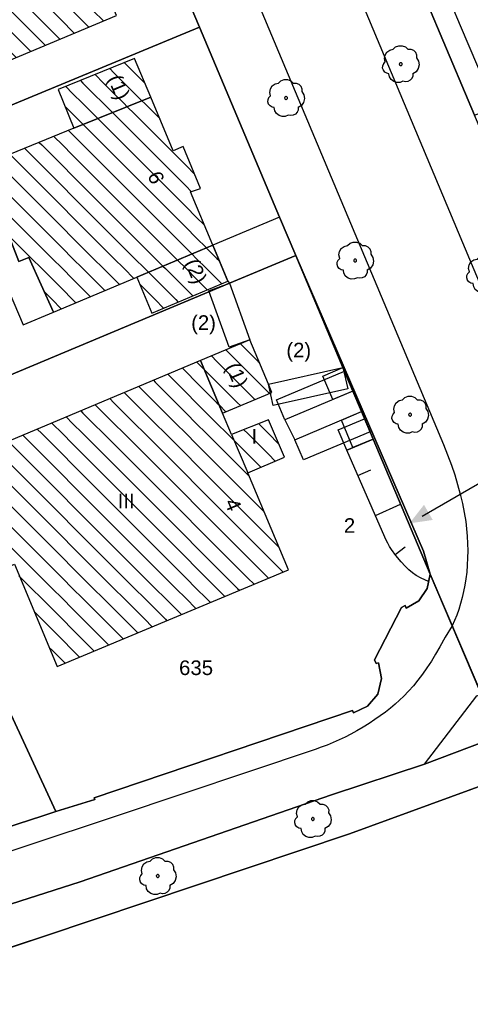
# Model space of a CAD drawing. Extents: x 32394465 to 32399599, y 5706239 to 5708675.
# Tile 22 of 40: x 32395004 to 32395035, y 5706714 to 5706782. Entities that reach past the tile are written whole.
import ezdxf
from ezdxf.enums import TextEntityAlignment as Align

# ---------------------------------------------------------------- set-up
doc = ezdxf.new("R2010")
doc.units = 0
doc.linetypes.add('LT00000', pattern=[0])
for name, color, linetype, lineweight in [('Baumstandorte', 250, 'LT00000', 18), ('BauwerkeSiedlung_Text', 250, 'LT00000', 18), ('BauwerkeSiedlung_Umring', 250, 'LT00000', 18), ('BauwerkeVerkehr_Umring', 250, 'LT00000', 18), ('Flurstueck_Umring', 250, 'LT00000', 18), ('Flurstuecksnummer', 250, 'LT00000', 18), ('Gebaeude_Fuellung', 250, 'LT00000', 18), ('Gebaeude_Umring', 250, 'LT00000', 18), ('GebaeudeBauteil_Umring', 250, 'LT00000', 18), ('GebaeudeHausnummer', 250, 'LT00000', 18), ('GebaeudePseudonummer', 250, 'LT00000', 18), ('Geschosszahl', 250, 'LT00000', 18), ('GrenzeFlur', 250, 'LT00000', 18), ('NutzungSiedlung_Umring', 250, 'LT00000', 18), ('NutzungVerkehr_Begrenzungslinien', 250, 'LT00000', 18), ('NutzungVerkehr_Umring', 250, 'LT00000', 18), ('ReliefBoeschungSchraffen', 250, 'LT00000', 18), ('ReliefBoeschungskante', 250, 'LT00000', 18), ('ReliefBoeschungText', 250, 'LT00000', 18), ('Vegetationsmerkmal_Umring', 250, 'LT00000', 18)]:
    doc.layers.add(name, color=color, linetype=linetype, lineweight=lineweight)
doc.styles.add('TS100', font='arial.ttf', dxfattribs={"height": 0.2})
pattern_1 = [(-45, (0, 0), (0.707106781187, 0.707106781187), [1])]

# ---------------------------------------------------------------- blocks, each defined once
blk = doc.blocks.new('SYMB1123')
at = {"color": 250, "linetype": 'ByBlock', "lineweight": -3, "flags": 128}
for points in [[(-0.424, 0.059), (-0.446, 0.153), (-0.431, 0.248), (-0.381, 0.33), (-0.303, 0.387), (-0.21, 0.409)], [(-0.424, 0.059), (-0.446, 0.153), (-0.431, 0.248), (-0.381, 0.33), (-0.303, 0.387), (-0.21, 0.409)], [(-0.21, 0.409), (-0.141, 0.473), (-0.053, 0.506), (0.04, 0.506), (0.127, 0.473), (0.196, 0.409)], [(-0.21, 0.409), (-0.141, 0.473), (-0.053, 0.506), (0.04, 0.506), (0.127, 0.473), (0.196, 0.409)], [(0.196, 0.409), (0.275, 0.41), (0.348, 0.38), (0.404, 0.325), (0.434, 0.252), (0.433, 0.173)], [(0.196, 0.409), (0.275, 0.41), (0.348, 0.38), (0.404, 0.325), (0.434, 0.252), (0.433, 0.173)], [(-0.323, -0.263), (-0.385, -0.251), (-0.439, -0.218), (-0.478, -0.168), (-0.497, -0.108), (-0.494, -0.044), (-0.468, 0.014), (-0.424, 0.059)], [(-0.323, -0.263), (-0.385, -0.251), (-0.439, -0.218), (-0.478, -0.168), (-0.497, -0.108), (-0.494, -0.044), (-0.468, 0.014), (-0.424, 0.059)], [(0.433, 0.173), (0.488, 0.084), (0.505, -0.019), (0.481, -0.121), (0.42, -0.207), (0.332, -0.263)], [(0.433, 0.173), (0.488, 0.084), (0.505, -0.019), (0.481, -0.121), (0.42, -0.207), (0.332, -0.263)], [(0.061, -0.47), (-0.02, -0.505), (-0.109, -0.508), (-0.193, -0.481), (-0.262, -0.426), (-0.307, -0.35), (-0.323, -0.263)], [(0.061, -0.47), (-0.02, -0.505), (-0.109, -0.508), (-0.193, -0.481), (-0.262, -0.426), (-0.307, -0.35), (-0.323, -0.263)], [(0.332, -0.263), (0.329, -0.331), (0.302, -0.394), (0.256, -0.444), (0.195, -0.476), (0.128, -0.485), (0.061, -0.47)], [(0.332, -0.263), (0.329, -0.331), (0.302, -0.394), (0.256, -0.444), (0.195, -0.476), (0.128, -0.485), (0.061, -0.47)]]:
    blk.add_lwpolyline(points, dxfattribs=at)
at = {"color": 250, "linetype": 'ByBlock', "lineweight": 18, "flags": 128}
for points in [[(-0.424, 0.059), (-0.446, 0.153), (-0.431, 0.248), (-0.381, 0.33), (-0.303, 0.387), (-0.21, 0.409)], [(-0.21, 0.409), (-0.141, 0.473), (-0.053, 0.506), (0.04, 0.506), (0.127, 0.473), (0.196, 0.409)], [(0.196, 0.409), (0.275, 0.41), (0.348, 0.38), (0.404, 0.325), (0.434, 0.252), (0.433, 0.173)], [(-0.323, -0.263), (-0.385, -0.251), (-0.439, -0.218), (-0.478, -0.168), (-0.497, -0.108), (-0.494, -0.044), (-0.468, 0.014), (-0.424, 0.059)], [(0.433, 0.173), (0.488, 0.084), (0.505, -0.019), (0.481, -0.121), (0.42, -0.207), (0.332, -0.263)], [(0.061, -0.47), (-0.02, -0.505), (-0.109, -0.508), (-0.193, -0.481), (-0.262, -0.426), (-0.307, -0.35), (-0.323, -0.263)], [(0.332, -0.263), (0.329, -0.331), (0.302, -0.394), (0.256, -0.444), (0.195, -0.476), (0.128, -0.485), (0.061, -0.47)]]:
    blk.add_lwpolyline(points, dxfattribs=at)
at = {"color": 250, "linetype": 'ByBlock', "lineweight": -3, "flags": 128}
blk.add_lwpolyline([(0.04, 0), (0.038, 0.014), (0.031, 0.026), (0.02, 0.035), (0.007, 0.039), (-0.007, 0.039), (-0.02, 0.035), (-0.031, 0.026), (-0.038, 0.014), (-0.04, 0), (-0.038, -0.014), (-0.031, -0.026), (-0.02, -0.035), (-0.007, -0.039), (0.007, -0.039), (0.02, -0.035), (0.031, -0.026), (0.038, -0.014), (0.04, 0)], close=True, dxfattribs=at)
blk.add_lwpolyline([(0.04, 0), (0.038, 0.014), (0.031, 0.026), (0.02, 0.035), (0.007, 0.039), (-0.007, 0.039), (-0.02, 0.035), (-0.031, 0.026), (-0.038, 0.014), (-0.04, 0), (-0.038, -0.014), (-0.031, -0.026), (-0.02, -0.035), (-0.007, -0.039), (0.007, -0.039), (0.02, -0.035), (0.031, -0.026), (0.038, -0.014), (0.04, 0)], close=True, dxfattribs=at)
at = {"color": 250, "linetype": 'ByBlock', "lineweight": 18, "flags": 128}
blk.add_lwpolyline([(0.04, 0), (0.038, 0.014), (0.031, 0.026), (0.02, 0.035), (0.007, 0.039), (-0.007, 0.039), (-0.02, 0.035), (-0.031, 0.026), (-0.038, 0.014), (-0.04, 0), (-0.038, -0.014), (-0.031, -0.026), (-0.02, -0.035), (-0.007, -0.039), (0.007, -0.039), (0.02, -0.035), (0.031, -0.026), (0.038, -0.014), (0.04, 0)], close=True, dxfattribs=at)

msp = doc.modelspace()

# ---------------------------------------------------------------- hatches: boundary and pattern name
at = {"linetype": 'Continuous', "lineweight": 25}
msp.add_hatch(color=255, dxfattribs=at).paths.add_polyline_path([(32395030.638, 5706747.21), (32395032.2367, 5706747.4427), (32395031.6352, 5706748.481)])
at = {"layer": 'Gebaeude_Fuellung', "linetype": 'Continuous', "lineweight": 25}
h = msp.add_hatch(dxfattribs=at)
h.set_pattern_fill('LT_0', color=255, angle=-45, style=0, pattern_type=2)
h.set_pattern_definition(pattern_1)
h.paths.add_polyline_path([(32394998.624, 5706777.044), (32394996.273, 5706782.657), (32394994.695, 5706782.001), (32394993.05, 5706785.992), (32394992.814, 5706786.574), (32394993.694, 5706786.938), (32395002.594, 5706790.631), (32395006.286, 5706792.165), (32395010.532, 5706782.035)])
h = msp.add_hatch(dxfattribs=at)
h.set_pattern_fill('LT_0', color=255, angle=-45, style=0, pattern_type=2)
h.set_pattern_definition(pattern_1)
h.paths.add_polyline_path([(32395007.614, 5706774.298), (32395006.533, 5706776.962), (32395011.782, 5706779.088), (32395012.894, 5706776.432)])
h = msp.add_hatch(dxfattribs=at)
h.set_pattern_fill('LT_0', color=255, angle=-45, style=0, pattern_type=2)
h.set_pattern_definition(pattern_1)
h.paths.add_polyline_path([(32395011.924, 5706764.095), (32395006.22, 5706761.698), (32395004.522, 5706765.447), (32395003.837, 5706765.157), (32395002.025, 5706769.787), (32395001.267, 5706771.729), (32395007.614, 5706774.298), (32395012.894, 5706776.432), (32395014.429, 5706772.763), (32395015.108, 5706773.047), (32395016.306, 5706770.175), (32395015.607, 5706769.948), (32395017.141, 5706766.292)])
h = msp.add_hatch(dxfattribs=at)
h.set_pattern_fill('LT_0', color=255, angle=-45, style=0, pattern_type=2)
h.set_pattern_definition(pattern_1)
h.paths.add_polyline_path([(32395012.957, 5706761.632), (32395011.924, 5706764.095), (32395017.141, 5706766.292), (32395018.179, 5706763.808)])
h = msp.add_hatch(dxfattribs=at)
h.set_pattern_fill('LT_0', color=255, angle=-45, style=0, pattern_type=2)
h.set_pattern_definition(pattern_1)
h.paths.add_polyline_path([(32395017.819, 5706754.757), (32395016.297, 5706758.376), (32395019.682, 5706759.798), (32395020.959, 5706756.751), (32395021.193, 5706756.19)])
h = msp.add_hatch(dxfattribs=at)
h.set_pattern_fill('LT_0', color=255, angle=-45, style=0, pattern_type=2)
h.set_pattern_definition(pattern_1)
h.paths.add_polyline_path([(32395006.469, 5706737.386), (32395003.533, 5706744.406), (32395002.933, 5706744.153), (32394999.823, 5706751.449), (32395016.297, 5706758.376), (32395017.819, 5706754.757), (32395018.438, 5706753.293), (32395020.958, 5706754.299), (32395022.053, 5706751.742), (32395019.546, 5706750.674), (32395022.342, 5706744.026)])

# ---------------------------------------------------------------- linework, layer by layer
at = {"layer": 'BauwerkeSiedlung_Umring', "color": 255, "lineweight": 25, "flags": 128}
for points in [[(32395040.49, 5706762.512), (32395035.108, 5706775.194), (32395032.742, 5706780.773), (32395032.122, 5706782.232), (32395030.644, 5706785.734), (32395032.026, 5706786.3172), (32395033.5032, 5706782.817), (32395034.1227, 5706781.3591), (32395036.4889, 5706775.7798), (32395041.8708, 5706763.098), (32395040.49, 5706762.512)], [(32395002.025, 5706769.787), (32395000.586, 5706769.109), (32395004.124, 5706760.816), (32395006.22, 5706761.698), (32395004.522, 5706765.447), (32395003.837, 5706765.157), (32395002.025, 5706769.787)], [(32395022.833, 5706765.571), (32395021.718, 5706768.213), (32395017.141, 5706766.292), (32395018.179, 5706763.808), (32395018.283, 5706763.67), (32395022.833, 5706765.571)], [(32395018.283, 5706763.67), (32395019.682, 5706759.798), (32395018.2713, 5706759.2883), (32395016.8723, 5706763.1603), (32395018.283, 5706763.67)], [(32395020.959, 5706756.751), (32395026.074, 5706757.892), (32395026.4006, 5706756.428), (32395021.2856, 5706755.287), (32395020.959, 5706756.751)], [(32395026.756, 5706756.276), (32395022.096, 5706754.302), (32395021.5109, 5706755.6832), (32395026.1709, 5706757.6572), (32395026.756, 5706756.276)], [(32395026.074, 5706757.892), (32395026.756, 5706756.276), (32395025.374, 5706755.6928), (32395024.692, 5706757.3088), (32395026.074, 5706757.892)], [(32395027.348, 5706754.873), (32395026.756, 5706756.276), (32395022.096, 5706754.302), (32395022.781, 5706752.941), (32395027.348, 5706754.873)], [(32395022.781, 5706752.941), (32395027.348, 5706754.873), (32395027.9324, 5706753.4915), (32395023.3654, 5706751.5595), (32395022.781, 5706752.941)], [(32395027.348, 5706754.873), (32395028.141, 5706752.994), (32395026.759, 5706752.4108), (32395025.966, 5706754.2898), (32395027.348, 5706754.873)], [(32395028.141, 5706752.994), (32395026.338, 5706752.232), (32395025.7541, 5706753.6137), (32395027.5571, 5706754.3757), (32395028.141, 5706752.994)]]:
    msp.add_lwpolyline(points, close=True, dxfattribs=at)
at = {"layer": 'BauwerkeVerkehr_Umring', "color": 255, "lineweight": 25, "flags": 128}
for points in [[(32395051.337, 5706741.361), (32395049.83, 5706745.731), (32395048.883, 5706745.582), (32395047.462, 5706745.539), (32395045.529, 5706745.843), (32395044.658, 5706746.223), (32395044.287, 5706746.406), (32395043.922, 5706746.627), (32395043.566, 5706746.887), (32395043.221, 5706747.181), (32395042.865, 5706747.536), (32395042.525, 5706747.929), (32395042.199, 5706748.362), (32395041.883, 5706748.841), (32395041.581, 5706749.36), (32395041.282, 5706749.936), (32395040.98, 5706750.58), (32395040.644, 5706751.354), (32394952.795, 5706960.53), (32394952.396, 5706961.502), (32394952.26, 5706961.866), (32394952.146, 5706962.201), (32394952.046, 5706962.53), (32394951.966, 5706962.843), (32394951.903, 5706963.146), (32394951.858, 5706963.44), (32394951.83, 5706963.721), (32394951.815, 5706964.01), (32394951.815, 5706964.306), (32394951.828, 5706964.609), (32394951.856, 5706964.918), (32394951.896, 5706965.232), (32394951.952, 5706965.553), (32394952.02, 5706965.879), (32394952.175, 5706966.468), (32394952.306, 5706966.883), (32394952.451, 5706967.284), (32394952.609, 5706967.668), (32394952.781, 5706968.036), (32394952.964, 5706968.388), (32394953.16, 5706968.721), (32394953.368, 5706969.038), (32394953.587, 5706969.335), (32394953.763, 5706969.551), (32394953.955, 5706969.767), (32394954.164, 5706969.988), (32394954.393, 5706970.215), (32394954.902, 5706970.68), (32394955.702, 5706971.365), (32394976.208, 5706988.844)], [(32394845.142, 5706766.272), (32394845.648, 5706766.683), (32394846.032, 5706766.97), (32394846.283, 5706767.139), (32394846.535, 5706767.293), (32394846.788, 5706767.432), (32394847.039, 5706767.555), (32394992.886, 5706834.739), (32394993.107, 5706834.834), (32394993.335, 5706834.918), (32394993.567, 5706834.992), (32394993.804, 5706835.054), (32394994.046, 5706835.106), (32394994.289, 5706835.146), (32394994.536, 5706835.174), (32394994.782, 5706835.191), (32394995.029, 5706835.196), (32394995.277, 5706835.189), (32394995.522, 5706835.171), (32394995.767, 5706835.141), (32394996.008, 5706835.1), (32394996.246, 5706835.047), (32394996.48, 5706834.983), (32394996.71, 5706834.908), (32394996.93, 5706834.824), (32394997.147, 5706834.729), (32394997.359, 5706834.624), (32394997.565, 5706834.509), (32394997.765, 5706834.385), (32394997.959, 5706834.251), (32394998.144, 5706834.109), (32394998.32, 5706833.96), (32394998.486, 5706833.803), (32394998.643, 5706833.64), (32394998.789, 5706833.471), (32394998.923, 5706833.297), (32394999.047, 5706833.117), (32394999.158, 5706832.934), (32394999.258, 5706832.747), (32394999.344, 5706832.556), (32395032.963, 5706752.608), (32395033.25, 5706751.898), (32395033.51, 5706751.207), (32395033.739, 5706750.531), (32395033.943, 5706749.87), (32395034.12, 5706749.219), (32395034.27, 5706748.58), (32395034.394, 5706747.95), (32395034.493, 5706747.33), (32395034.554, 5706746.826), (32395034.599, 5706746.323), (32395034.626, 5706745.825), (32395034.636, 5706745.329), (32395034.629, 5706744.839), (32395034.604, 5706744.354), (32395034.562, 5706743.874), (32395034.504, 5706743.4), (32395034.434, 5706742.968), (32395034.351, 5706742.543), (32395034.253, 5706742.125), (32395034.141, 5706741.715), (32395034.014, 5706741.315), (32395033.875, 5706740.925), (32395033.723, 5706740.544), (32395033.557, 5706740.173), (32395033.087, 5706739.408), (32395032.729, 5706738.748), (32395032.434, 5706738.236), (32395032.137, 5706737.754), (32395031.836, 5706737.299), (32395031.531, 5706736.868), (32395031.221, 5706736.459), (32395030.904, 5706736.073), (32395030.581, 5706735.708), (32395030.249, 5706735.366), (32395029.959, 5706735.087), (32395029.652, 5706734.812), (32395029.328, 5706734.542), (32395028.988, 5706734.275), (32395028.632, 5706734.012), (32395028.258, 5706733.752), (32395027.866, 5706733.495), (32395027.455, 5706733.239), (32395027.035, 5706732.993), (32395026.623, 5706732.764), (32395026.216, 5706732.553), (32395025.809, 5706732.358), (32395025.402, 5706732.176), (32395024.992, 5706732.008), (32395024.577, 5706731.853), (32395024.157, 5706731.709), (32395010.516, 5706727.133), (32394997.887, 5706722.942), (32394988.862, 5706719.99), (32394987.085, 5706719.409), (32394972.112, 5706714.424), (32394973.01, 5706711.254)], [(32395031.66, 5706730.697), (32395035.25, 5706735.373), (32395035.534, 5706735.473)]]:
    msp.add_lwpolyline(points, dxfattribs=at)
at = {"layer": 'Flurstueck_Umring', "color": 8, "lineweight": 25, "flags": 128}
for points in [[(32394933.338, 5706944.713), (32394933.872, 5706945.091), (32394934.45, 5706945.397), (32394935.064, 5706945.624), (32394935.702, 5706945.769), (32394936.353, 5706945.829), (32394937.007, 5706945.804), (32394937.652, 5706945.693), (32394938.278, 5706945.501), (32394938.872, 5706945.227), (32394939.425, 5706944.878), (32394939.929, 5706944.46), (32394940.372, 5706943.979), (32394945.101, 5706938.144), (32394949.688, 5706931.64), (32394954.037, 5706924.865), (32394955.038, 5706923.098), (32394956.324, 5706920.828), (32394958.015, 5706917.844), (32394958.308, 5706917.26), (32394961.556, 5706910.778), (32394964.558, 5706903.708), (32394965.694, 5706901.032), (32394970.361, 5706890.039), (32394971.501, 5706887.354), (32394971.75, 5706886.766), (32394973.536, 5706882.518), (32394977.054, 5706874.153), (32394982.965, 5706860.1), (32394988.242, 5706847.535), (32394995.185, 5706831.078), (32395002.989, 5706812.587), (32395009.598, 5706796.924), (32395016.225, 5706781.224), (32395021.718, 5706768.213), (32395022.833, 5706765.571), (32395026.15, 5706757.905), (32395031.605, 5706745.299), (32395032.055, 5706743.721), (32395036.455, 5706733.407), (32395050.289, 5706739.425), (32395050.254, 5706739.508), (32395046.971, 5706747.243), (32395041.843, 5706759.325), (32395040.49, 5706762.512), (32395035.108, 5706775.194), (32395032.742, 5706780.773), (32395032.122, 5706782.232), (32395030.644, 5706785.734), (32395029.023, 5706789.577), (32395027.397, 5706793.431), (32395024.19, 5706801.032), (32395022.608, 5706804.782), (32395020.336, 5706810.168), (32395019.026, 5706813.273), (32395017.321, 5706817.314), (32395015.634, 5706821.313), (32395011.283, 5706831.624), (32395009.508, 5706835.832), (32395007.076, 5706841.596), (32395006.651, 5706842.603), (32395005.088, 5706846.308), (32394998.523, 5706861.869), (32394988.809, 5706884.935), (32394985.253, 5706893.376), (32394983.613, 5706897.271), (32394981.037, 5706903.387), (32394979.205, 5706907.738), (32394975.904, 5706915.575), (32394967.351, 5706935.887), (32394964.462, 5706942.746), (32394957.091, 5706960.248), (32394956.885, 5706960.839), (32394956.754, 5706961.45), (32394956.701, 5706962.073), (32394956.726, 5706962.698), (32394956.828, 5706963.315), (32394957.007, 5706963.914), (32394957.259, 5706964.486), (32394957.581, 5706965.023), (32394957.967, 5706965.514), (32394958.412, 5706965.954), (32394933.338, 5706944.713)], [(32395029.023, 5706789.577), (32395030.644, 5706785.734), (32395032.122, 5706782.232), (32395032.742, 5706780.773), (32395035.108, 5706775.194), (32395050.276, 5706780.933), (32395068.955, 5706788.001), (32395087.633, 5706795.07), (32395087.112, 5706796.172), (32395083.608, 5706803.575), (32395080.155, 5706810.872), (32395044.457, 5706796.005), (32395039.399, 5706793.898), (32395029.023, 5706789.577)], [(32394986.955, 5706769.116), (32395016.225, 5706781.224), (32395009.598, 5706796.924), (32395001.366, 5706793.526), (32394992.488, 5706789.861), (32394991.608, 5706789.498), (32394988.594, 5706788.254), (32394979.784, 5706784.618), (32394986.955, 5706769.116)], [(32394986.955, 5706769.116), (32394987.387, 5706768.183), (32394983.746, 5706766.471), (32394983.94, 5706766.061), (32394990.558, 5706752.083), (32394994.257, 5706753.629), (32395018.283, 5706763.67), (32395022.833, 5706765.571), (32395021.718, 5706768.213), (32395016.225, 5706781.224), (32394986.955, 5706769.116)], [(32394970.307, 5706760.156), (32394977.683, 5706744.199), (32394980.422, 5706738.273), (32394988.153, 5706721.547), (32394988.747, 5706721.739), (32395005.411, 5706727.137), (32395006.366, 5706727.446), (32394994.257, 5706753.629), (32394990.558, 5706752.083), (32394983.94, 5706766.061), (32394983.746, 5706766.471), (32394972.153, 5706761.023), (32394970.307, 5706760.156)], [(32394994.257, 5706753.629), (32395006.366, 5706727.446), (32395009.043, 5706728.267), (32395009, 5706728.389), (32395026.735, 5706734.383), (32395026.795, 5706734.213), (32395027.759, 5706734.683), (32395028.46, 5706735.496), (32395028.723, 5706736.581), (32395028.502, 5706737.653), (32395028.344, 5706737.591), (32395028.233, 5706737.86), (32395030.079, 5706741.443), (32395030.348, 5706741.573), (32395030.411, 5706741.404), (32395031.268, 5706741.907), (32395031.851, 5706742.751), (32395032.055, 5706743.721), (32395028.141, 5706752.994), (32395027.348, 5706754.873), (32395026.756, 5706756.276), (32395026.074, 5706757.892), (32395022.833, 5706765.571), (32395018.283, 5706763.67), (32394994.257, 5706753.629)], [(32395032.055, 5706743.721), (32395031.605, 5706745.299), (32395026.15, 5706757.905), (32395022.833, 5706765.571), (32395026.074, 5706757.892), (32395026.756, 5706756.276), (32395027.348, 5706754.873), (32395028.141, 5706752.994), (32395032.055, 5706743.721)]]:
    msp.add_lwpolyline(points, close=True, dxfattribs=at)
at = {"layer": 'Flurstuecksnummer', "color": 8, "lineweight": 25}
msp.add_line((32395031.5033, 5706747.7112), (32395036.164, 5706750.411), dxfattribs=at)
at = {"layer": 'Gebaeude_Umring', "color": 255, "lineweight": 25, "flags": 128}
for points in [[(32394992.814, 5706786.574), (32394993.05, 5706785.992), (32394994.695, 5706782.001), (32394996.273, 5706782.657), (32394998.624, 5706777.044), (32395010.532, 5706782.035), (32395006.286, 5706792.165), (32395002.594, 5706790.631), (32394993.694, 5706786.938), (32394992.814, 5706786.574)], [(32395007.614, 5706774.298), (32395012.894, 5706776.432), (32395011.782, 5706779.088), (32395006.533, 5706776.962), (32395007.614, 5706774.298)], [(32395001.267, 5706771.729), (32395002.025, 5706769.787), (32395003.837, 5706765.157), (32395004.522, 5706765.447), (32395006.22, 5706761.698), (32395011.924, 5706764.095), (32395017.141, 5706766.292), (32395015.607, 5706769.948), (32395016.306, 5706770.175), (32395015.108, 5706773.047), (32395014.429, 5706772.763), (32395012.894, 5706776.432), (32395007.614, 5706774.298), (32395001.267, 5706771.729)], [(32395012.957, 5706761.632), (32395018.179, 5706763.808), (32395017.141, 5706766.292), (32395011.924, 5706764.095), (32395012.957, 5706761.632)], [(32395017.819, 5706754.757), (32395021.193, 5706756.19), (32395020.959, 5706756.751), (32395019.682, 5706759.798), (32395016.297, 5706758.376), (32395017.819, 5706754.757)], [(32395017.819, 5706754.757), (32395016.297, 5706758.376), (32394999.823, 5706751.449), (32395002.933, 5706744.153), (32395003.533, 5706744.406), (32395006.469, 5706737.386), (32395022.342, 5706744.026), (32395019.546, 5706750.674), (32395022.053, 5706751.742), (32395020.958, 5706754.299), (32395018.438, 5706753.293), (32395017.819, 5706754.757)]]:
    msp.add_lwpolyline(points, close=True, dxfattribs=at)
at = {"layer": 'GebaeudeBauteil_Umring', "color": 255, "lineweight": 25, "flags": 128}
msp.add_lwpolyline([(32395018.438, 5706753.293), (32395019.546, 5706750.674), (32395022.053, 5706751.742), (32395020.958, 5706754.299), (32395018.438, 5706753.293)], close=True, dxfattribs=at)
at = {"layer": 'GrenzeFlur', "color": 8, "lineweight": 25}
for p, q in [((32395031.851, 5706742.751), (32395032.055, 5706743.721)), ((32395032.055, 5706743.721), (32395036.455, 5706733.407)), ((32395031.268, 5706741.907), (32395031.851, 5706742.751)), ((32395030.411, 5706741.404), (32395031.268, 5706741.907)), ((32395028.233, 5706737.86), (32395030.079, 5706741.443)), ((32395030.079, 5706741.443), (32395030.348, 5706741.573)), ((32395030.348, 5706741.573), (32395030.411, 5706741.404)), ((32395028.233, 5706737.86), (32395028.344, 5706737.591)), ((32395028.344, 5706737.591), (32395028.502, 5706737.653)), ((32395028.502, 5706737.653), (32395028.723, 5706736.581)), ((32395028.46, 5706735.496), (32395028.723, 5706736.581)), ((32395027.759, 5706734.683), (32395028.46, 5706735.496)), ((32395009, 5706728.389), (32395026.735, 5706734.383)), ((32395026.735, 5706734.383), (32395026.795, 5706734.213)), ((32395026.795, 5706734.213), (32395027.759, 5706734.683)), ((32395006.366, 5706727.446), (32395009.043, 5706728.267)), ((32395009, 5706728.389), (32395009.043, 5706728.267)), ((32395005.411, 5706727.137), (32395006.366, 5706727.446))]:
    msp.add_line(p, q, dxfattribs=at)
at = {"layer": 'NutzungSiedlung_Umring', "color": 255, "lineweight": 25, "flags": 128}
for points in [[(32395046.439, 5706882.115), (32395040.869, 5706893.886), (32395035.724, 5706904.759), (32395034.89, 5706906.52), (32395039.335, 5706908.621), (32395050.98, 5706914.126), (32395076.631, 5706926.253), (32395068.934, 5706942.511), (32395065.546, 5706949.665), (32395063.825, 5706953.301), (32395061.546, 5706952.237), (32395060.345, 5706951.676), (32395059.711, 5706951.38), (32395059.187, 5706951.135), (32395047.851, 5706945.844), (32395022.896, 5706934.197), (32395021.991, 5706933.774), (32395025.38, 5706926.615), (32395027.133, 5706922.91), (32395026.216, 5706922.522), (32394994.488, 5706909.084), (32394988.454, 5706906.528), (32394985.223, 5706905.16), (32394981.037, 5706903.387), (32394983.613, 5706897.271), (32394985.253, 5706893.376), (32394988.809, 5706884.935), (32394998.523, 5706861.869), (32395005.088, 5706846.308), (32395006.651, 5706842.603), (32395007.076, 5706841.596), (32395009.508, 5706835.832), (32395011.283, 5706831.624), (32395015.634, 5706821.313), (32395017.321, 5706817.314), (32395019.026, 5706813.273), (32395020.336, 5706810.168), (32395022.608, 5706804.782), (32395024.19, 5706801.032), (32395027.397, 5706793.431), (32395029.023, 5706789.577), (32395030.644, 5706785.734), (32395032.122, 5706782.232), (32395032.742, 5706780.773), (32395035.108, 5706775.194), (32395050.276, 5706780.933), (32395068.955, 5706788.001), (32395087.633, 5706795.07), (32395087.112, 5706796.172), (32395083.608, 5706803.575), (32395080.155, 5706810.872), (32395073.361, 5706825.229), (32395086.969, 5706831.683), (32395093.881, 5706834.961), (32395115.093, 5706845.02), (32395109.074, 5706857.731), (32395104.686, 5706855.654), (32395092.016, 5706849.655), (32395090.242, 5706848.815), (32395088.237, 5706847.866), (32395084.56, 5706846.125), (32395067.332, 5706837.969), (32395067.161, 5706838.33), (32395064.857, 5706843.198), (32395060.601, 5706852.191), (32395059.69, 5706854.116), (32395101.418, 5706873.901), (32395094.577, 5706888.35), (32395088.595, 5706900.985), (32395069.462, 5706891.959), (32395064.381, 5706889.562), (32395046.833, 5706881.284), (32395046.439, 5706882.115)], [(32395021.718, 5706768.213), (32395016.225, 5706781.224), (32395009.598, 5706796.924), (32395002.989, 5706812.587), (32394995.185, 5706831.078), (32394975.654, 5706822.055), (32394964.788, 5706817.035), (32394949.309, 5706809.883), (32394946.334, 5706808.509), (32394930.276, 5706801.091), (32394913.827, 5706793.496), (32394897.377, 5706785.902), (32394885.579, 5706780.456), (32394882.85, 5706779.196), (32394860.2, 5706768.737), (32394849.75, 5706761.531), (32394865.871, 5706745.017), (32394877.061, 5706733.556), (32394884.663, 5706725.772), (32394892.268, 5706717.98), (32394910.033, 5706735.193), (32394914.342, 5706739.368), (32394917.434, 5706742.364), (32394920.107, 5706736.562), (32394921.008, 5706736.985), (32394937.147, 5706744.57), (32394952.979, 5706752.011), (32394969.771, 5706715.709), (32394988.153, 5706721.547), (32394980.422, 5706738.273), (32394977.683, 5706744.199), (32394970.307, 5706760.156), (32394972.153, 5706761.023), (32394983.746, 5706766.471), (32394983.94, 5706766.061), (32394990.558, 5706752.083), (32394994.257, 5706753.629), (32395018.283, 5706763.67), (32395022.833, 5706765.571), (32395021.718, 5706768.213)], [(32394970.307, 5706760.156), (32394977.683, 5706744.199), (32394980.422, 5706738.273), (32394988.153, 5706721.547), (32394988.747, 5706721.739), (32395005.411, 5706727.137), (32395006.366, 5706727.446), (32394994.257, 5706753.629), (32394990.558, 5706752.083), (32394983.94, 5706766.061), (32394983.746, 5706766.471), (32394972.153, 5706761.023), (32394970.307, 5706760.156)], [(32395031.268, 5706741.907), (32395031.851, 5706742.751), (32395032.055, 5706743.721), (32395031.605, 5706745.299), (32395026.15, 5706757.905), (32395022.833, 5706765.571), (32395018.283, 5706763.67), (32394994.257, 5706753.629), (32395006.366, 5706727.446), (32395009.043, 5706728.267), (32395009, 5706728.389), (32395026.735, 5706734.383), (32395026.795, 5706734.213), (32395027.759, 5706734.683), (32395028.46, 5706735.496), (32395028.723, 5706736.581), (32395028.502, 5706737.653), (32395028.344, 5706737.591), (32395028.233, 5706737.86), (32395030.079, 5706741.443), (32395030.348, 5706741.573), (32395030.411, 5706741.404), (32395031.268, 5706741.907)]]:
    msp.add_lwpolyline(points, close=True, dxfattribs=at)
at = {"layer": 'NutzungVerkehr_Begrenzungslinien', "color": 255, "lineweight": 25}
for p, q in [((32395026.529, 5706725.923), (32395049.746, 5706734.393)), ((32395041.111, 5706734.258), (32395031.66, 5706730.697)), ((32395031.66, 5706730.697), (32395025.292, 5706728.587)), ((32395025.292, 5706728.587), (32395008.047, 5706722.629)), ((32395005.52, 5706718.873), (32395026.529, 5706725.923)), ((32395008.047, 5706722.629), (32394990.256, 5706716.928)), ((32394991.466, 5706714.271), (32395005.52, 5706718.873))]:
    msp.add_line(p, q, dxfattribs=at)
at = {"layer": 'NutzungVerkehr_Umring', "color": 255, "lineweight": 25, "flags": 128}
for points in [[(32394933.338, 5706944.713), (32394933.872, 5706945.091), (32394934.45, 5706945.397), (32394935.064, 5706945.624), (32394935.702, 5706945.769), (32394936.353, 5706945.829), (32394937.007, 5706945.804), (32394937.652, 5706945.693), (32394938.278, 5706945.501), (32394938.872, 5706945.227), (32394939.425, 5706944.878), (32394939.929, 5706944.46), (32394940.372, 5706943.979), (32394945.101, 5706938.144), (32394949.688, 5706931.64), (32394954.037, 5706924.865), (32394955.038, 5706923.098), (32394956.324, 5706920.828), (32394958.015, 5706917.844), (32394958.308, 5706917.26), (32394961.556, 5706910.778), (32394964.558, 5706903.708), (32394965.694, 5706901.032), (32394970.361, 5706890.039), (32394971.501, 5706887.354), (32394971.75, 5706886.766), (32394973.536, 5706882.518), (32394977.054, 5706874.153), (32394982.965, 5706860.1), (32394988.242, 5706847.535), (32394995.185, 5706831.078), (32395002.989, 5706812.587), (32395009.598, 5706796.924), (32395016.225, 5706781.224), (32395021.718, 5706768.213), (32395022.833, 5706765.571), (32395026.15, 5706757.905), (32395031.605, 5706745.299), (32395032.055, 5706743.721), (32395036.455, 5706733.407), (32395050.289, 5706739.425), (32395050.254, 5706739.508), (32395046.971, 5706747.243), (32395041.843, 5706759.325), (32395040.49, 5706762.512), (32395035.108, 5706775.194), (32395032.742, 5706780.773), (32395032.122, 5706782.232), (32395030.644, 5706785.734), (32395029.023, 5706789.577), (32395027.397, 5706793.431), (32395024.19, 5706801.032), (32395022.608, 5706804.782), (32395020.336, 5706810.168), (32395019.026, 5706813.273), (32395017.321, 5706817.314), (32395015.634, 5706821.313), (32395011.283, 5706831.624), (32395009.508, 5706835.832), (32395007.076, 5706841.596), (32395006.651, 5706842.603), (32395005.088, 5706846.308), (32394998.523, 5706861.869), (32394988.809, 5706884.935), (32394985.253, 5706893.376), (32394983.613, 5706897.271), (32394981.037, 5706903.387), (32394979.205, 5706907.738), (32394975.904, 5706915.575), (32394967.351, 5706935.887), (32394964.462, 5706942.746), (32394957.091, 5706960.248), (32394956.885, 5706960.839), (32394956.754, 5706961.45), (32394956.701, 5706962.073), (32394956.726, 5706962.698), (32394956.828, 5706963.315), (32394957.007, 5706963.914), (32394957.259, 5706964.486), (32394957.581, 5706965.023), (32394957.967, 5706965.514), (32394958.412, 5706965.954), (32394933.338, 5706944.713)], [(32395032.055, 5706743.721), (32395031.851, 5706742.751), (32395031.268, 5706741.907), (32395030.411, 5706741.404), (32395030.348, 5706741.573), (32395030.079, 5706741.443), (32395028.233, 5706737.86), (32395028.344, 5706737.591), (32395028.502, 5706737.653), (32395028.723, 5706736.581), (32395028.46, 5706735.496), (32395027.759, 5706734.683), (32395026.795, 5706734.213), (32395026.735, 5706734.383), (32395009, 5706728.389), (32395009.043, 5706728.267), (32395006.366, 5706727.446), (32395005.411, 5706727.137), (32394988.747, 5706721.739), (32394988.153, 5706721.547), (32394988.862, 5706719.99), (32394990.256, 5706716.928), (32395008.047, 5706722.629), (32395025.292, 5706728.587), (32395031.66, 5706730.697), (32395041.111, 5706734.258), (32395051.336, 5706738.053), (32395051.012, 5706738.344), (32395050.727, 5706738.674), (32395050.484, 5706739.036), (32395050.289, 5706739.425), (32395036.455, 5706733.407), (32395032.055, 5706743.721)]]:
    msp.add_lwpolyline(points, close=True, dxfattribs=at)
msp.add_lwpolyline([(32395216.2804, 5706799.0698), (32395203.641, 5706794.01), (32395167.171, 5706780.282), (32395150.791, 5706773.842), (32395145.787, 5706771.881), (32395107.067, 5706756.531), (32395077.212, 5706744.763), (32395049.746, 5706734.393), (32395026.529, 5706725.923), (32395005.52, 5706718.873), (32394991.466, 5706714.271), (32394992.949, 5706711.012), (32394975.397, 5706703.493), (32394973.136, 5706708.403), (32394968.455, 5706706.902), (32394952.492, 5706701.528), (32394930.822, 5706694.12), (32394930.044, 5706693.862), (32394929.232, 5706693.619), (32394927.856, 5706693.237), (32394926.512, 5706692.9), (32394925.109, 5706692.596), (32394925.069, 5706692.729), (32394924.926, 5706693.113), (32394924.896, 5706693.25), (32394924.889, 5706693.37), (32394924.905, 5706693.473), (32394924.944, 5706693.56), (32394926.065, 5706695.283), (32394926.117, 5706695.346), (32394926.185, 5706695.401), (32394926.27, 5706695.448), (32394926.37, 5706695.486), (32394926.543, 5706695.526), (32394926.927, 5706695.577), (32394927.085, 5706695.619), (32394940.456, 5706700.296), (32394953.898, 5706704.825), (32394963.087, 5706707.848), (32394971.981, 5706710.911), (32394970.62, 5706713.867), (32394958.031, 5706709.848), (32394945.203, 5706705.563), (32394944.834, 5706706.356), (32394944.474, 5706706.214), (32394935.631, 5706702.706), (32394929.148, 5706699.968), (32394926.341, 5706698.955), (32394923.521, 5706698.289), (32394920.549, 5706697.862), (32394890.937, 5706682.269), (32394888.287, 5706680.874), (32394887.492, 5706679.029), (32394886.22, 5706677.483), (32394884.599, 5706676.35), (32394873.403, 5706671.344), (32394864.158, 5706667.503), (32394854.886, 5706663.787), (32394846.473, 5706660.766), (32394835.965, 5706657.287), (32394816.826, 5706651.526), (32394798.461, 5706646.265), (32394787.129, 5706643.178), (32394773.514, 5706639.629), (32394769.238, 5706638.515), (32394762.965, 5706636.88), (32394763.008, 5706636.737), (32394762.668, 5706636.661), (32394751.188, 5706634.149), (32394739.285, 5706631.808), (32394734.182, 5706631.077), (32394733.364, 5706630.959), (32394726.38, 5706630.382), (32394719.362, 5706630.312), (32394712.396, 5706630.811), (32394705.445, 5706631.65), (32394700.06, 5706632.769), (32394694.844, 5706634.492), (32394692.747, 5706635.765), (32394691.647, 5706636.433), (32394690.987, 5706636.834), (32394686.872, 5706639.059), (32394685.2, 5706638.545), (32394660.921, 5706631.086), (32394661.988, 5706630.032), (32394666.684, 5706625.153), (32394670.474, 5706621.355), (32394675.223, 5706616.105), (32394676.313, 5706614.824), (32394676.445, 5706614.639), (32394676.495, 5706614.543), (32394676.531, 5706614.45), (32394676.555, 5706614.362), (32394676.565, 5706614.278), (32394676.561, 5706614.201), (32394676.544, 5706614.129), (32394676.485, 5706614.02), (32394676.389, 5706613.918), (32394676.263, 5706613.835), (32394676.122, 5706613.777), (32394660.124, 5706609.189), (32394659.977, 5706609.157), (32394659.834, 5706609.145), (32394659.702, 5706609.155), (32394659.582, 5706609.184), (32394659.462, 5706609.24), (32394659.346, 5706609.323), (32394659.232, 5706609.433), (32394659.123, 5706609.57), (32394658.219, 5706610.821), (32394654.179, 5706616.406), (32394646.334, 5706626.603), (32394645.21, 5706626.258), (32394685.337, 5706575.404), (32394691.888, 5706567.102), (32394716.92, 5706571.139), (32394748.54, 5706572.011), (32394759.507, 5706572.314), (32394761.426, 5706571.921), (32394772.134, 5706573.134), (32394774.864, 5706574.597), (32394781.304, 5706575.684), (32394787.662, 5706577.382), (32394799.116, 5706581.28), (32394803.647, 5706583.412), (32394816.635, 5706590.247), (32394818.952, 5706591.248), (32394824.647, 5706593.348), (32394830.375, 5706595.459), (32394859.045, 5706604.089), (32394861.894, 5706605.054), (32394866.189, 5706606.759), (32394873.454, 5706609.645), (32394875.392, 5706610.182), (32394877.483, 5706610.104), (32394879.463, 5706609.404), (32394881.181, 5706608.119), (32394882.381, 5706606.438), (32394882.74, 5706605.726), (32394882.687, 5706605.995), (32394881.77, 5706608.474), (32394880.331, 5706611.505), (32394879.277, 5706613.726), (32394878.551, 5706615.306), (32394878.244, 5706615.974), (32394887.867, 5706618.81), (32394888.06, 5706618.405), (32394890.334, 5706613.623), (32394890.23, 5706613.914), (32394890.188, 5706614.219), (32394890.213, 5706614.526), (32394890.3, 5706614.822), (32394890.441, 5706615.1), (32394890.636, 5706615.341), (32394890.876, 5706615.532), (32394891.151, 5706615.667), (32394902.139, 5706619.485), (32394904.107, 5706620.177), (32394904.659, 5706620.372), (32394905.128, 5706620.537), (32394905.626, 5706620.712), (32394906.93, 5706621.171), (32394912.868, 5706623.261), (32394911.266, 5706625.704), (32394920.668, 5706628.474), (32394934.598, 5706632.579), (32394934.876, 5706632.708), (32394943.572, 5706636.756), (32394943.719, 5706636.825), (32394941.985, 5706638.821), (32394941.768, 5706639.25), (32394941.797, 5706639.912), (32394942.311, 5706640.341), (32394958.204, 5706646.324), (32394958.742, 5706646.442), (32394959.202, 5706646.299), (32394959.276, 5706646.17), (32394959.328, 5706645.688), (32394959.336, 5706645.118), (32394959.13, 5706643.999), (32394974.908, 5706625.895), (32394970.828, 5706632.577), (32394969.322, 5706635.203), (32394968.697, 5706637.383), (32394969.372, 5706639.788), (32394970.925, 5706641.708), (32394973.474, 5706643.35), (32394985.363, 5706648.653), (32395002.254, 5706656.386), (32395017.224, 5706663.446), (32395021.485, 5706666.243), (32395031.748, 5706670.3), (32395031.898, 5706670.359), (32395035.474, 5706671.774), (32395059.905, 5706681.442), (32395110.282, 5706701.379), (32395122.535, 5706706.258), (32395134.889, 5706711.154), (32395159.973, 5706721.119), (32395164.787, 5706720.297), (32395165.244, 5706720.181), (32395165.678, 5706719.994), (32395166.076, 5706719.742), (32395166.431, 5706719.431), (32395166.732, 5706719.068), (32395166.972, 5706718.662), (32395167.146, 5706718.223), (32395167.25, 5706717.763), (32395165.49, 5706730.096), (32395179.926, 5706735.622), (32395181.58, 5706723.213), (32395181.845, 5706723.177), (32395181.628, 5706724.563), (32395181.869, 5706726.055), (32395182.666, 5706727.305), (32395183.892, 5706728.112), (32395187.899, 5706729.591), (32395187.262, 5706731.28), (32395194.392, 5706733.853), (32395194.41, 5706733.806), (32395199.198, 5706735.601), (32395198.84, 5706736.548), (32395203.711, 5706738.386), (32395208.736, 5706740.282), (32395208.909, 5706739.825), (32395210.321, 5706740.358), (32395211.659, 5706740.862), (32395215.793, 5706742.421), (32395215.199, 5706743.894), (32395215.19, 5706744.896), (32395215.672, 5706746.289), (32395216.8, 5706747.341), (32395228.019, 5706751.764), (32395229.126, 5706752.198), (32395234.5418, 5706754.3206)], dxfattribs=at)
at = {"layer": 'ReliefBoeschungSchraffen', "color": 255, "lineweight": 25}
for p, q in [((32395027.0955, 5706750.4982), (32395027.9803, 5706750.8884)), ((32395028.2965, 5706747.7491), (32395030.0279, 5706748.5236)), ((32395029.6528, 5706745.0839), (32395030.3454, 5706745.6072))]:
    msp.add_line(p, q, dxfattribs=at)
at = {"layer": 'ReliefBoeschungskante', "color": 255, "lineweight": 25}
msp.add_line((32395026.338, 5706752.232), (32395028.141, 5706752.994), dxfattribs=at)
at = {"layer": 'ReliefBoeschungskante', "color": 255, "lineweight": 25, "flags": 128}
for points in [[(32395028.141, 5706752.994), (32395032.055, 5706743.721), (32395031.944, 5706743.215)], [(32395031.944, 5706743.215), (32395031.45, 5706743.443), (32395031.105, 5706743.636), (32395030.855, 5706743.812), (32395030.604, 5706744.021), (32395030.348, 5706744.269), (32395030.073, 5706744.567), (32395029.712, 5706745.002), (32395029.407, 5706745.424), (32395029.274, 5706745.633), (32395029.152, 5706745.844), (32395029.043, 5706746.054), (32395028.944, 5706746.267), (32395026.338, 5706752.232)]]:
    msp.add_lwpolyline(points, dxfattribs=at)
at = {"layer": 'Vegetationsmerkmal_Umring', "color": 255, "lineweight": 25, "flags": 128}
msp.add_lwpolyline([(32395315.824, 5706840.773), (32395284.671, 5706829.019), (32395267.215, 5706822.286), (32395269.602, 5706817.016), (32395251.175, 5706812.546), (32395251.692, 5706812.807), (32395252.161, 5706813.148), (32395252.568, 5706813.56), (32395252.904, 5706814.032), (32395253.16, 5706814.552), (32395253.208, 5706815.122), (32395253.206, 5706815.693), (32395253.153, 5706816.263), (32395253.05, 5706816.825), (32395218.391, 5706803.472), (32395210.883, 5706800.637), (32395204.665, 5706798.064), (32395166.321, 5706783.155), (32395157.881, 5706779.865), (32395147.649, 5706775.97), (32395147.698, 5706775.492), (32395147.682, 5706775.012), (32395147.6, 5706774.538), (32395147.455, 5706774.081), (32395147.204, 5706773.573), (32395146.875, 5706773.112), (32395146.476, 5706772.71), (32395146.017, 5706772.379), (32395145.511, 5706772.125), (32395127.381, 5706765.084), (32395105.728, 5706756.835), (32395054.741, 5706737.522), (32395054.228, 5706737.372), (32395053.699, 5706737.303), (32395053.164, 5706737.314), (32395052.638, 5706737.407), (32395052.133, 5706737.579), (32395051.854, 5706737.713), (32395051.588, 5706737.872), (32395051.336, 5706738.053), (32395041.111, 5706734.258), (32395031.66, 5706730.697), (32395025.292, 5706728.587), (32395008.047, 5706722.629), (32394990.256, 5706716.928), (32394991.466, 5706714.271), (32395005.52, 5706718.873), (32395026.529, 5706725.923), (32395049.746, 5706734.393), (32395077.212, 5706744.763), (32395107.067, 5706756.531), (32395145.787, 5706771.881), (32395150.791, 5706773.842), (32395167.171, 5706780.282), (32395203.641, 5706794.01), (32395219.181, 5706800.231), (32395229.192, 5706803.88), (32395239.826, 5706807.376), (32395246.893, 5706809.271), (32395254.633, 5706811.412), (32395260.73, 5706813.179), (32395263.942, 5706814.14), (32395268.016, 5706815.534), (32395272.093, 5706816.983), (32395277.928, 5706819.297), (32395286.086, 5706822.347), (32395298.593, 5706826.854), (32395306.443, 5706829.651), (32395308.537, 5706830.381), (32395310.417, 5706831.019), (32395312.967, 5706831.854), (32395315.728, 5706832.722), (32395318.774, 5706833.648), (32395322.498, 5706834.751), (32395336.834, 5706838.758), (32395337.914, 5706839.053), (32395337.732, 5706840.321), (32395316.245, 5706835.112), (32395315.824, 5706840.773)], close=True, dxfattribs=at)

# ---------------------------------------------------------------- block references
at = {"layer": 'Baumstandorte', "color": 255, "xscale": 2.5, "yscale": 2.5, "zscale": 2.5}
for p in [(32395030.04, 5706778.7), (32395022.17, 5706776.38), (32395026.91, 5706765.23), (32395035.81, 5706764.31), (32395030.68, 5706754.66), (32395024.01, 5706726.94), (32395013.37, 5706723.03)]:
    msp.add_blockref('SYMB1123', p, dxfattribs=at)

# ---------------------------------------------------------------- texts
at = {"layer": 'BauwerkeSiedlung_Text', "color": 255, "lineweight": 25, "style": 'TS100', "width": 0.992431}
for p, p2 in [((32395015.6628, 5706760.478), (32395017.3572, 5706760.478)), ((32395015.6628, 5706760.478), (32395017.3572, 5706760.478)), ((32395022.1928, 5706758.592), (32395023.8872, 5706758.592)), ((32395022.1928, 5706758.592), (32395023.8872, 5706758.592))]:
    msp.add_text('(2)', height=1, dxfattribs=at).set_placement(p, p2, align=Align.FIT)
at = {"layer": 'Flurstuecksnummer', "color": 8, "lineweight": 25, "style": 'TS100', "width": 1.001073}
msp.add_text('635', height=1, dxfattribs=at).set_placement((32395014.8293, 5706736.81), (32395017.1627, 5706736.81), align=Align.FIT)
at = {"layer": 'GebaeudeHausnummer', "color": 255, "lineweight": 25, "style": 'TS100', "width": 1.001073}
for s, rotation, p, p2 in [('6', 292.716882, (32395012.6439, 5706771.0842), (32395012.9443, 5706770.3668)), ('4', 292.844771, (32395017.9256, 5706748.6595), (32395018.2276, 5706747.9427))]:
    msp.add_text(s, height=1, rotation=rotation, dxfattribs=at).set_placement(p, p2, align=Align.FIT)
at = {"layer": 'GebaeudePseudonummer', "color": 255, "lineweight": 25, "style": 'TS100', "width": 0.992431}
for s, rotation, p, p2 in [('(1)', 292.844771, (32395009.9177, 5706777.7159), (32395010.5755, 5706776.1543)), ('(2)', 292.791932, (32395015.2046, 5706765.0925), (32395015.861, 5706763.5304)), ('(1)', 292.663989, (32395018.0159, 5706757.9727), (32395018.6688, 5706756.4091))]:
    msp.add_text(s, height=1, rotation=rotation, dxfattribs=at).set_placement(p, p2, align=Align.FIT)
at = {"layer": 'Geschosszahl', "color": 255, "lineweight": 25, "style": 'TS100', "width": 1.001953}
for s, p, p2 in [('I', (32395019.7986, 5706752.672), (32395020.1874, 5706752.672)), ('III', (32395010.6157, 5706748.244), (32395011.7823, 5706748.244))]:
    msp.add_text(s, height=1, dxfattribs=at).set_placement(p, p2, align=Align.FIT)
at = {"layer": 'ReliefBoeschungText', "color": 255, "lineweight": 25, "style": 'TS100', "width": 1.001073}
msp.add_text('2', height=1, dxfattribs=at).set_placement((32395026.1361, 5706746.563), (32395026.9139, 5706746.563), align=Align.FIT)

doc.saveas('drawing.dxf')
